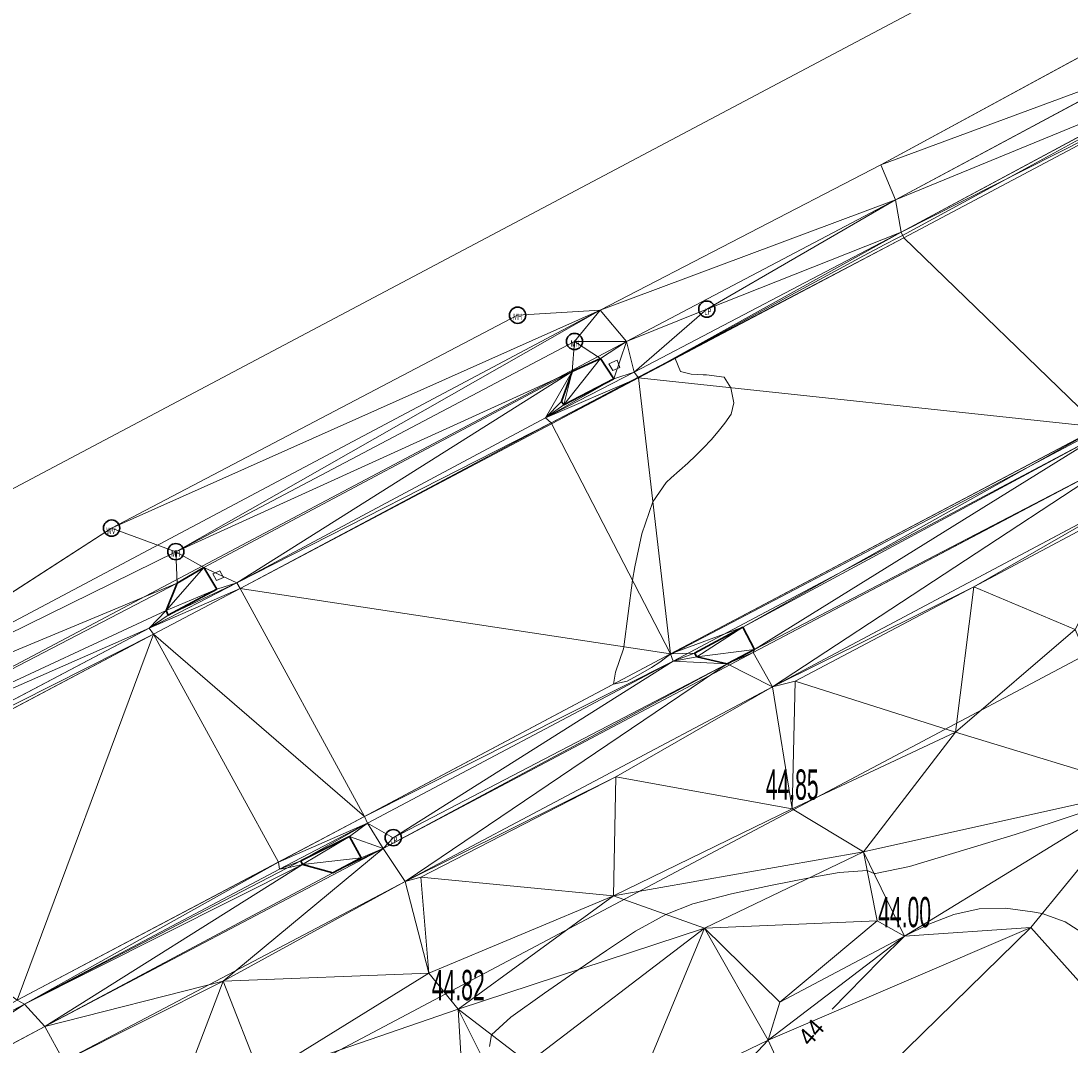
# Model space of a CAD drawing. Extents: x 79270 to 79680, y -3659241 to -3658954.
# Tile 7 of 34: x 79307 to 79356, y -3659073 to -3659026. Entities that reach past the tile are written whole.
import ezdxf
from ezdxf.enums import TextEntityAlignment as Align
from ezdxf.lldxf.tags import DXFTag

# ---------------------------------------------------------------- set-up
doc = ezdxf.new("R2010")
doc.units = 0
for name, color, linetype in [('3dFace', 7, 'Continuous'), ('CODE', 7, 'Continuous'), ('CONCSLAB', 7, 'Continuous'), ('ELEVATION', 7, 'Continuous'), ('ELP', 7, 'Continuous'), ('ERF_LINES', 7, 'Continuous'), ('ERF_POLYGONS', 7, 'Continuous'), ('ET', 7, 'Continuous'), ('GCONTOUR', 7, 'Continuous'), ('MCONTOUR', 7, 'Continuous'), ('MH', 7, 'Continuous'), ('POLYLINES', 7, 'Continuous'), ('SW', 7, 'Continuous'), ('SWD', 7, 'Continuous'), ('TK', 7, 'Continuous'), ('WV', 7, 'Continuous')]:
    doc.layers.add(name, color=color, linetype=linetype)
doc.styles.add('Arial', font='arial.ttf', dxfattribs={"height": 1})
tags = doc.linetypes.add('DOTTED500', pattern=[1.2, 0.7, -0.5]).pattern_tags.tags
tags[6:7] = [DXFTag(74, 4), DXFTag(75, 0), DXFTag(340, '0'), DXFTag(46, 0.0), DXFTag(50, 0.0), DXFTag(44, 0.0), DXFTag(45, 0.0)]
tags[4:5] = [DXFTag(74, 4), DXFTag(75, 0), DXFTag(340, '0'), DXFTag(46, 0.0), DXFTag(50, 0.0), DXFTag(44, 0.0), DXFTag(45, 0.0)]
tags = doc.linetypes.add('SHORTDASH-DOT', pattern=[1.4, 0.75, -0.25, 0.15, -0.25]).pattern_tags.tags
tags[10:11] = [DXFTag(74, 4), DXFTag(75, 0), DXFTag(340, '0'), DXFTag(46, 0.0), DXFTag(50, 0.0), DXFTag(44, 0.0), DXFTag(45, 0.0)]
tags[8:9] = [DXFTag(74, 4), DXFTag(75, 0), DXFTag(340, '0'), DXFTag(46, 0.0), DXFTag(50, 0.0), DXFTag(44, 0.0), DXFTag(45, 0.0)]
tags[6:7] = [DXFTag(74, 4), DXFTag(75, 0), DXFTag(340, '0'), DXFTag(46, 0.0), DXFTag(50, 0.0), DXFTag(44, 0.0), DXFTag(45, 0.0)]
tags[4:5] = [DXFTag(74, 4), DXFTag(75, 0), DXFTag(340, '0'), DXFTag(46, 0.0), DXFTag(50, 0.0), DXFTag(44, 0.0), DXFTag(45, 0.0)]

msp = doc.modelspace()

# ---------------------------------------------------------------- linework, layer by layer
at = {"layer": '3dFace', "color": 142, "linetype": 'Continuous', "lineweight": 0, "transparency": 33554687}
for points in [[(79346.99, -3659032.626, 44.663), (79358.864, -3659028.232, 44.554), (79357.98, -3659026.657, 44.622), (79346.99, -3659032.626, 44.663)], [(79347.674, -3659034.241, 44.637), (79358.864, -3659028.232, 44.554), (79346.99, -3659032.626, 44.663), (79347.674, -3659034.241, 44.637)], [(79347.674, -3659034.241, 44.637), (79360.744, -3659028.855, 44.52), (79358.864, -3659028.232, 44.554), (79347.674, -3659034.241, 44.637)], [(79347.935, -3659035.727, 44.609), (79360.744, -3659028.855, 44.52), (79347.674, -3659034.241, 44.637), (79347.935, -3659035.727, 44.609)], [(79347.935, -3659035.727, 44.609), (79360.889, -3659029.187, 44.328), (79360.744, -3659028.855, 44.52), (79347.935, -3659035.727, 44.609)], [(79348.058, -3659035.99, 44.419), (79360.889, -3659029.187, 44.328), (79347.935, -3659035.727, 44.609), (79348.058, -3659035.99, 44.419)], [(79348.058, -3659035.99, 44.419), (79357.101, -3659044.748, 44.448), (79360.889, -3659029.187, 44.328), (79348.058, -3659035.99, 44.419)], [(79334.028, -3659039.333, 44.727), (79347.674, -3659034.241, 44.637), (79346.99, -3659032.626, 44.663), (79334.028, -3659039.333, 44.727)], [(79335.234, -3659040.79, 44.667), (79347.674, -3659034.241, 44.637), (79334.028, -3659039.333, 44.727), (79335.234, -3659040.79, 44.667)], [(79338.949, -3659039.291, 44.656), (79347.674, -3659034.241, 44.637), (79335.234, -3659040.79, 44.667), (79338.949, -3659039.291, 44.656)], [(79338.949, -3659039.291, 44.656), (79347.935, -3659035.727, 44.609), (79347.674, -3659034.241, 44.637), (79338.949, -3659039.291, 44.656)], [(79335.787, -3659042.465, 44.513), (79347.935, -3659035.727, 44.609), (79335.586, -3659042.198, 44.66), (79335.787, -3659042.465, 44.513)], [(79335.586, -3659042.198, 44.66), (79347.935, -3659035.727, 44.609), (79338.949, -3659039.291, 44.656), (79335.586, -3659042.198, 44.66)], [(79335.787, -3659042.465, 44.513), (79348.058, -3659035.99, 44.419), (79347.935, -3659035.727, 44.609), (79335.787, -3659042.465, 44.513)], [(79335.787, -3659042.465, 44.513), (79357.101, -3659044.748, 44.448), (79348.058, -3659035.99, 44.419), (79335.787, -3659042.465, 44.513)], [(79314.41, -3659050.503, 44.828), (79334.028, -3659039.333, 44.727), (79311.442, -3659049.413, 44.975), (79314.41, -3659050.503, 44.828)], [(79311.442, -3659049.413, 44.975), (79334.028, -3659039.333, 44.727), (79330.205, -3659039.574, 44.928), (79311.442, -3659049.413, 44.975)], [(79314.41, -3659050.503, 44.828), (79332.835, -3659040.786, 44.749), (79334.028, -3659039.333, 44.727), (79314.41, -3659050.503, 44.828)], [(79332.835, -3659040.786, 44.749), (79335.234, -3659040.79, 44.667), (79334.028, -3659039.333, 44.727), (79332.835, -3659040.786, 44.749)], [(79335.586, -3659042.198, 44.66), (79338.949, -3659039.291, 44.656), (79335.234, -3659040.79, 44.667), (79335.586, -3659042.198, 44.66)], [(79314.41, -3659050.503, 44.828), (79332.734, -3659042.182, 44.707), (79332.835, -3659040.786, 44.749), (79314.41, -3659050.503, 44.828)], [(79332.734, -3659042.182, 44.707), (79334.042, -3659041.567, 44.702), (79332.835, -3659040.786, 44.749), (79332.734, -3659042.182, 44.707)], [(79332.835, -3659040.786, 44.749), (79334.042, -3659041.567, 44.702), (79335.234, -3659040.79, 44.667), (79332.835, -3659040.786, 44.749)], [(79334.042, -3659041.567, 44.702), (79334.655, -3659042.515, 44.672), (79335.234, -3659040.79, 44.667), (79334.042, -3659041.567, 44.702)], [(79335.234, -3659040.79, 44.667), (79334.655, -3659042.515, 44.672), (79335.586, -3659042.198, 44.66), (79335.234, -3659040.79, 44.667)], [(79332.349, -3659043.711, 44.686), (79334.655, -3659042.515, 44.672), (79334.042, -3659041.567, 44.702), (79332.349, -3659043.711, 44.686)], [(79332.349, -3659043.711, 44.686), (79334.042, -3659041.567, 44.702), (79332.734, -3659042.182, 44.707), (79332.349, -3659043.711, 44.686)], [(79315.704, -3659051.229, 44.812), (79332.734, -3659042.182, 44.707), (79314.41, -3659050.503, 44.828), (79315.704, -3659051.229, 44.812)], [(79332.734, -3659042.182, 44.707), (79315.704, -3659051.229, 44.812), (79317.228, -3659051.943, 44.79), (79332.734, -3659042.182, 44.707)], [(79332.734, -3659042.182, 44.707), (79317.228, -3659051.943, 44.79), (79331.496, -3659044.309, 44.715), (79332.734, -3659042.182, 44.707)], [(79332.734, -3659042.182, 44.707), (79331.496, -3659044.309, 44.715), (79332.232, -3659043.568, 44.7), (79332.734, -3659042.182, 44.707)], [(79331.496, -3659044.309, 44.715), (79335.787, -3659042.465, 44.513), (79335.586, -3659042.198, 44.66), (79331.496, -3659044.309, 44.715)], [(79331.496, -3659044.309, 44.715), (79335.586, -3659042.198, 44.66), (79334.655, -3659042.515, 44.672), (79331.496, -3659044.309, 44.715)], [(79331.76, -3659044.548, 44.534), (79335.787, -3659042.465, 44.513), (79331.496, -3659044.309, 44.715), (79331.76, -3659044.548, 44.534)], [(79331.496, -3659044.309, 44.715), (79334.655, -3659042.515, 44.672), (79332.349, -3659043.711, 44.686), (79331.496, -3659044.309, 44.715)], [(79331.76, -3659044.548, 44.534), (79337.268, -3659055.223, 44.484), (79335.787, -3659042.465, 44.513), (79331.76, -3659044.548, 44.534)], [(79332.349, -3659043.711, 44.686), (79332.734, -3659042.182, 44.707), (79332.232, -3659043.568, 44.7), (79332.349, -3659043.711, 44.686)], [(79337.268, -3659055.223, 44.484), (79357.101, -3659044.748, 44.448), (79335.787, -3659042.465, 44.513), (79337.268, -3659055.223, 44.484)], [(79332.232, -3659043.568, 44.7), (79331.496, -3659044.309, 44.715), (79332.349, -3659043.711, 44.686), (79332.232, -3659043.568, 44.7)], [(79317.228, -3659051.943, 44.79), (79331.76, -3659044.548, 44.534), (79331.496, -3659044.309, 44.715), (79317.228, -3659051.943, 44.79)], [(79317.383, -3659052.21, 44.632), (79331.76, -3659044.548, 44.534), (79317.228, -3659051.943, 44.79), (79317.383, -3659052.21, 44.632)], [(79317.383, -3659052.21, 44.632), (79337.268, -3659055.223, 44.484), (79331.76, -3659044.548, 44.534), (79317.383, -3659052.21, 44.632)], [(79340.616, -3659053.986, 44.701), (79357.101, -3659044.748, 44.448), (79337.268, -3659055.223, 44.484), (79340.616, -3659053.986, 44.701)], [(79340.616, -3659053.986, 44.701), (79357.309, -3659045, 44.636), (79357.101, -3659044.748, 44.448), (79340.616, -3659053.986, 44.701)], [(79341.16, -3659055.027, 44.747), (79357.309, -3659045, 44.636), (79340.616, -3659053.986, 44.701), (79341.16, -3659055.027, 44.747)], [(79341.16, -3659055.027, 44.747), (79357.855, -3659046.329, 44.672), (79357.309, -3659045, 44.636), (79341.16, -3659055.027, 44.747)], [(79341.097, -3659055.159, 44.73), (79357.855, -3659046.329, 44.672), (79341.16, -3659055.027, 44.747), (79341.097, -3659055.159, 44.73)], [(79341.993, -3659056.754, 44.766), (79357.855, -3659046.329, 44.672), (79341.097, -3659055.159, 44.73), (79341.993, -3659056.754, 44.766)], [(79341.993, -3659056.754, 44.766), (79358.816, -3659047.793, 44.692), (79357.855, -3659046.329, 44.672), (79341.993, -3659056.754, 44.766)], [(79358.816, -3659047.793, 44.692), (79341.993, -3659056.754, 44.766), (79351.286, -3659052.13, 44.747), (79358.816, -3659047.793, 44.692)], [(79358.816, -3659047.793, 44.692), (79351.286, -3659052.13, 44.747), (79359.217, -3659047.906, 44.709), (79358.816, -3659047.793, 44.692)], [(79359.217, -3659047.906, 44.709), (79351.286, -3659052.13, 44.747), (79355.979, -3659054.101, 44.884), (79359.217, -3659047.906, 44.709)], [(79294.797, -3659060.158, 44.976), (79314.41, -3659050.503, 44.828), (79311.442, -3659049.413, 44.975), (79294.797, -3659060.158, 44.976)], [(79294.797, -3659060.158, 44.976), (79314.469, -3659051.953, 44.818), (79314.41, -3659050.503, 44.828), (79294.797, -3659060.158, 44.976)], [(79314.469, -3659051.953, 44.818), (79315.704, -3659051.229, 44.812), (79314.41, -3659050.503, 44.828), (79314.469, -3659051.953, 44.818)], [(79313.965, -3659053.222, 44.801), (79316.298, -3659052.238, 44.771), (79315.704, -3659051.229, 44.812), (79313.965, -3659053.222, 44.801)], [(79313.965, -3659053.222, 44.801), (79315.704, -3659051.229, 44.812), (79314.469, -3659051.953, 44.818), (79313.965, -3659053.222, 44.801)], [(79315.704, -3659051.229, 44.812), (79316.298, -3659052.238, 44.771), (79317.228, -3659051.943, 44.79), (79315.704, -3659051.229, 44.812)], [(79295.559, -3659061.788, 44.948), (79314.469, -3659051.953, 44.818), (79294.797, -3659060.158, 44.976), (79295.559, -3659061.788, 44.948)], [(79295.559, -3659061.788, 44.948), (79313.965, -3659053.222, 44.801), (79314.469, -3659051.953, 44.818), (79295.559, -3659061.788, 44.948)], [(79313.174, -3659054.042, 44.823), (79317.383, -3659052.21, 44.632), (79317.228, -3659051.943, 44.79), (79313.174, -3659054.042, 44.823)], [(79313.174, -3659054.042, 44.823), (79317.228, -3659051.943, 44.79), (79314.053, -3659053.433, 44.852), (79313.174, -3659054.042, 44.823)], [(79313.38, -3659054.321, 44.652), (79317.383, -3659052.21, 44.632), (79313.174, -3659054.042, 44.823), (79313.38, -3659054.321, 44.652)], [(79313.38, -3659054.321, 44.652), (79323.135, -3659062.751, 44.57), (79317.383, -3659052.21, 44.632), (79313.38, -3659054.321, 44.652)], [(79314.053, -3659053.433, 44.852), (79316.298, -3659052.238, 44.771), (79313.965, -3659053.222, 44.801), (79314.053, -3659053.433, 44.852)], [(79314.053, -3659053.433, 44.852), (79317.228, -3659051.943, 44.79), (79316.298, -3659052.238, 44.771), (79314.053, -3659053.433, 44.852)], [(79323.135, -3659062.751, 44.57), (79337.268, -3659055.223, 44.484), (79317.383, -3659052.21, 44.632), (79323.135, -3659062.751, 44.57)], [(79351.286, -3659052.13, 44.747), (79341.993, -3659056.754, 44.766), (79343.03, -3659056.483, 44.776), (79351.286, -3659052.13, 44.747)], [(79351.286, -3659052.13, 44.747), (79343.03, -3659056.483, 44.776), (79350.44, -3659058.848, 44.848), (79351.286, -3659052.13, 44.747)], [(79355.979, -3659054.101, 44.884), (79351.286, -3659052.13, 44.747), (79350.44, -3659058.848, 44.848), (79355.979, -3659054.101, 44.884)], [(79295.559, -3659061.788, 44.948), (79313.174, -3659054.042, 44.823), (79313.965, -3659053.222, 44.801), (79295.559, -3659061.788, 44.948)], [(79313.174, -3659054.042, 44.823), (79314.053, -3659053.433, 44.852), (79313.965, -3659053.222, 44.801), (79313.174, -3659054.042, 44.823)], [(79296.219, -3659062.974, 44.927), (79313.174, -3659054.042, 44.823), (79295.559, -3659061.788, 44.948), (79296.219, -3659062.974, 44.927)], [(79296.219, -3659062.974, 44.927), (79313.38, -3659054.321, 44.652), (79313.174, -3659054.042, 44.823), (79296.219, -3659062.974, 44.927)], [(79338.376, -3659055.188, 44.708), (79340.616, -3659053.986, 44.701), (79337.268, -3659055.223, 44.484), (79338.376, -3659055.188, 44.708)], [(79338.481, -3659055.366, 44.706), (79340.616, -3659053.986, 44.701), (79338.376, -3659055.188, 44.708), (79338.481, -3659055.366, 44.706)], [(79338.481, -3659055.366, 44.706), (79341.16, -3659055.027, 44.747), (79340.616, -3659053.986, 44.701), (79338.481, -3659055.366, 44.706)], [(79350.44, -3659058.848, 44.848), (79359.149, -3659061.49, 44.526), (79355.979, -3659054.101, 44.884), (79350.44, -3659058.848, 44.848)], [(79296.373, -3659063.318, 44.735), (79313.38, -3659054.321, 44.652), (79296.219, -3659062.974, 44.927), (79296.373, -3659063.318, 44.735)], [(79307.075, -3659071.23, 44.645), (79313.38, -3659054.321, 44.652), (79296.373, -3659063.318, 44.735), (79307.075, -3659071.23, 44.645)], [(79319.159, -3659064.854, 44.614), (79313.38, -3659054.321, 44.652), (79307.075, -3659071.23, 44.645), (79319.159, -3659064.854, 44.614)], [(79319.159, -3659064.854, 44.614), (79323.135, -3659062.751, 44.57), (79313.38, -3659054.321, 44.652), (79319.159, -3659064.854, 44.614)], [(79323.135, -3659062.751, 44.57), (79337.399, -3659055.56, 44.704), (79337.268, -3659055.223, 44.484), (79323.135, -3659062.751, 44.57)], [(79338.376, -3659055.188, 44.708), (79337.268, -3659055.223, 44.484), (79337.399, -3659055.56, 44.704), (79338.376, -3659055.188, 44.708)], [(79337.399, -3659055.56, 44.704), (79338.481, -3659055.366, 44.706), (79338.376, -3659055.188, 44.708), (79337.399, -3659055.56, 44.704)], [(79338.481, -3659055.366, 44.706), (79339.883, -3659055.683, 44.736), (79341.16, -3659055.027, 44.747), (79338.481, -3659055.366, 44.706)], [(79341.16, -3659055.027, 44.747), (79339.883, -3659055.683, 44.736), (79341.097, -3659055.159, 44.73), (79341.16, -3659055.027, 44.747)], [(79341.097, -3659055.159, 44.73), (79339.883, -3659055.683, 44.736), (79341.993, -3659056.754, 44.766), (79341.097, -3659055.159, 44.73)], [(79323.271, -3659063.05, 44.795), (79337.399, -3659055.56, 44.704), (79323.135, -3659062.751, 44.57), (79323.271, -3659063.05, 44.795)], [(79337.399, -3659055.56, 44.704), (79323.271, -3659063.05, 44.795), (79324.458, -3659063.723, 44.836), (79337.399, -3659055.56, 44.704)], [(79339.883, -3659055.683, 44.736), (79324.458, -3659063.723, 44.836), (79323.988, -3659064.227, 44.768), (79339.883, -3659055.683, 44.736)], [(79339.883, -3659055.683, 44.736), (79323.988, -3659064.227, 44.768), (79325.009, -3659065.749, 44.819), (79339.883, -3659055.683, 44.736)], [(79337.399, -3659055.56, 44.704), (79324.458, -3659063.723, 44.836), (79339.883, -3659055.683, 44.736), (79337.399, -3659055.56, 44.704)], [(79339.883, -3659055.683, 44.736), (79325.009, -3659065.749, 44.819), (79341.993, -3659056.754, 44.766), (79339.883, -3659055.683, 44.736)], [(79337.399, -3659055.56, 44.704), (79339.883, -3659055.683, 44.736), (79338.481, -3659055.366, 44.706), (79337.399, -3659055.56, 44.704)], [(79341.993, -3659056.754, 44.766), (79342.894, -3659062.389, 44.852), (79343.03, -3659056.483, 44.776), (79341.993, -3659056.754, 44.766)], [(79350.44, -3659058.848, 44.848), (79343.03, -3659056.483, 44.776), (79342.894, -3659062.389, 44.852), (79350.44, -3659058.848, 44.848)], [(79341.993, -3659056.754, 44.766), (79325.009, -3659065.749, 44.819), (79334.747, -3659060.909, 44.828), (79341.993, -3659056.754, 44.766)], [(79341.993, -3659056.754, 44.766), (79334.747, -3659060.909, 44.828), (79342.894, -3659062.389, 44.852), (79341.993, -3659056.754, 44.766)], [(79350.44, -3659058.848, 44.848), (79342.894, -3659062.389, 44.852), (79346.196, -3659064.38, 44.673), (79350.44, -3659058.848, 44.848)], [(79346.196, -3659064.38, 44.673), (79359.149, -3659061.49, 44.526), (79350.44, -3659058.848, 44.848), (79346.196, -3659064.38, 44.673)], [(79334.747, -3659060.909, 44.828), (79325.009, -3659065.749, 44.819), (79325.736, -3659065.555, 44.87), (79334.747, -3659060.909, 44.828)], [(79325.736, -3659065.555, 44.87), (79334.641, -3659066.411, 44.955), (79334.747, -3659060.909, 44.828), (79325.736, -3659065.555, 44.87)], [(79334.747, -3659060.909, 44.828), (79334.641, -3659066.411, 44.955), (79342.894, -3659062.389, 44.852), (79334.747, -3659060.909, 44.828)], [(79359.149, -3659061.49, 44.526), (79346.196, -3659064.38, 44.673), (79348.09, -3659068.282, 44), (79359.149, -3659061.49, 44.526)], [(79348.09, -3659068.282, 44), (79353.917, -3659067.87, 43.941), (79359.149, -3659061.49, 44.526), (79348.09, -3659068.282, 44)], [(79358.848, -3659073.386, 43.778), (79359.149, -3659061.49, 44.526), (79353.917, -3659067.87, 43.941), (79358.848, -3659073.386, 43.778)], [(79334.641, -3659066.411, 44.955), (79346.196, -3659064.38, 44.673), (79342.894, -3659062.389, 44.852), (79334.641, -3659066.411, 44.955)], [(79319.159, -3659064.854, 44.614), (79323.271, -3659063.05, 44.795), (79323.135, -3659062.751, 44.57), (79319.159, -3659064.854, 44.614)], [(79319.209, -3659065.18, 44.838), (79323.271, -3659063.05, 44.795), (79319.159, -3659064.854, 44.614), (79319.209, -3659065.18, 44.838)], [(79320.192, -3659064.791, 44.829), (79323.271, -3659063.05, 44.795), (79319.209, -3659065.18, 44.838), (79320.192, -3659064.791, 44.829)], [(79322.431, -3659063.664, 44.737), (79323.271, -3659063.05, 44.795), (79320.192, -3659064.791, 44.829), (79322.431, -3659063.664, 44.737)], [(79322.431, -3659063.664, 44.737), (79323.988, -3659064.227, 44.768), (79323.271, -3659063.05, 44.795), (79322.431, -3659063.664, 44.737)], [(79324.458, -3659063.723, 44.836), (79323.271, -3659063.05, 44.795), (79323.988, -3659064.227, 44.768), (79324.458, -3659063.723, 44.836)], [(79320.259, -3659064.963, 44.838), (79322.431, -3659063.664, 44.737), (79320.192, -3659064.791, 44.829), (79320.259, -3659064.963, 44.838)], [(79320.259, -3659064.963, 44.838), (79322.975, -3659064.654, 44.786), (79322.431, -3659063.664, 44.737), (79320.259, -3659064.963, 44.838)], [(79322.431, -3659063.664, 44.737), (79322.975, -3659064.654, 44.786), (79323.988, -3659064.227, 44.768), (79322.431, -3659063.664, 44.737)], [(79308.359, -3659072.455, 44.884), (79323.988, -3659064.227, 44.768), (79321.672, -3659065.34, 44.815), (79308.359, -3659072.455, 44.884)], [(79323.988, -3659064.227, 44.768), (79308.359, -3659072.455, 44.884), (79316.592, -3659070.362, 44.932), (79323.988, -3659064.227, 44.768)], [(79323.988, -3659064.227, 44.768), (79316.592, -3659070.362, 44.932), (79325.009, -3659065.749, 44.819), (79323.988, -3659064.227, 44.768)], [(79321.672, -3659065.34, 44.815), (79323.988, -3659064.227, 44.768), (79322.975, -3659064.654, 44.786), (79321.672, -3659065.34, 44.815)], [(79338.836, -3659067.911, 44.163), (79346.196, -3659064.38, 44.673), (79334.641, -3659066.411, 44.955), (79338.836, -3659067.911, 44.163)], [(79338.836, -3659067.911, 44.163), (79346.824, -3659067.57, 44.032), (79346.196, -3659064.38, 44.673), (79338.836, -3659067.911, 44.163)], [(79348.09, -3659068.282, 44), (79346.196, -3659064.38, 44.673), (79346.824, -3659067.57, 44.032), (79348.09, -3659068.282, 44)], [(79319.159, -3659064.854, 44.614), (79307.075, -3659071.23, 44.645), (79307.414, -3659071.424, 44.853), (79319.159, -3659064.854, 44.614)], [(79319.159, -3659064.854, 44.614), (79307.414, -3659071.424, 44.853), (79319.209, -3659065.18, 44.838), (79319.159, -3659064.854, 44.614)], [(79308.359, -3659072.455, 44.884), (79320.259, -3659064.963, 44.838), (79307.414, -3659071.424, 44.853), (79308.359, -3659072.455, 44.884)], [(79319.566, -3659065.123, 44.798), (79307.414, -3659071.424, 44.853), (79320.259, -3659064.963, 44.838), (79319.566, -3659065.123, 44.798)], [(79308.359, -3659072.455, 44.884), (79321.672, -3659065.34, 44.815), (79320.259, -3659064.963, 44.838), (79308.359, -3659072.455, 44.884)], [(79320.192, -3659064.791, 44.829), (79319.209, -3659065.18, 44.838), (79319.566, -3659065.123, 44.798), (79320.192, -3659064.791, 44.829)], [(79320.192, -3659064.791, 44.829), (79319.566, -3659065.123, 44.798), (79320.259, -3659064.963, 44.838), (79320.192, -3659064.791, 44.829)], [(79320.259, -3659064.963, 44.838), (79321.672, -3659065.34, 44.815), (79322.975, -3659064.654, 44.786), (79320.259, -3659064.963, 44.838)], [(79319.209, -3659065.18, 44.838), (79307.414, -3659071.424, 44.853), (79319.566, -3659065.123, 44.798), (79319.209, -3659065.18, 44.838)], [(79316.592, -3659070.362, 44.932), (79326.105, -3659069.992, 44.932), (79325.009, -3659065.749, 44.819), (79316.592, -3659070.362, 44.932)], [(79325.009, -3659065.749, 44.819), (79326.105, -3659069.992, 44.932), (79325.736, -3659065.555, 44.87), (79325.009, -3659065.749, 44.819)], [(79325.736, -3659065.555, 44.87), (79326.105, -3659069.992, 44.932), (79334.641, -3659066.411, 44.955), (79325.736, -3659065.555, 44.87)], [(79326.105, -3659069.992, 44.932), (79327.462, -3659071.655, 44.82), (79334.641, -3659066.411, 44.955), (79326.105, -3659069.992, 44.932)], [(79334.641, -3659066.411, 44.955), (79327.462, -3659071.655, 44.82), (79338.836, -3659067.911, 44.163), (79334.641, -3659066.411, 44.955)], [(79346.824, -3659067.57, 44.032), (79338.836, -3659067.911, 44.163), (79342.325, -3659071.332, 44.339), (79346.824, -3659067.57, 44.032)], [(79343.895, -3659077.691, 43.952), (79353.917, -3659067.87, 43.941), (79341.783, -3659073.079, 44.017), (79343.895, -3659077.691, 43.952)], [(79341.783, -3659073.079, 44.017), (79353.917, -3659067.87, 43.941), (79348.09, -3659068.282, 44), (79341.783, -3659073.079, 44.017)], [(79346.824, -3659067.57, 44.032), (79342.325, -3659071.332, 44.339), (79348.09, -3659068.282, 44), (79346.824, -3659067.57, 44.032)], [(79343.895, -3659077.691, 43.952), (79358.848, -3659073.386, 43.778), (79353.917, -3659067.87, 43.941), (79343.895, -3659077.691, 43.952)], [(79338.836, -3659067.911, 44.163), (79327.462, -3659071.655, 44.82), (79330.695, -3659074.136, 44.146), (79338.836, -3659067.911, 44.163)], [(79338.836, -3659067.911, 44.163), (79330.695, -3659074.136, 44.146), (79335.419, -3659076.144, 44.329), (79338.836, -3659067.911, 44.163)], [(79338.836, -3659067.911, 44.163), (79335.419, -3659076.144, 44.329), (79341.783, -3659073.079, 44.017), (79338.836, -3659067.911, 44.163)], [(79338.836, -3659067.911, 44.163), (79341.783, -3659073.079, 44.017), (79342.325, -3659071.332, 44.339), (79338.836, -3659067.911, 44.163)], [(79348.09, -3659068.282, 44), (79342.325, -3659071.332, 44.339), (79341.783, -3659073.079, 44.017), (79348.09, -3659068.282, 44)], [(79318.335, -3659074.79, 44.934), (79326.105, -3659069.992, 44.932), (79316.592, -3659070.362, 44.932), (79318.335, -3659074.79, 44.934)], [(79318.335, -3659074.79, 44.934), (79327.462, -3659071.655, 44.82), (79326.105, -3659069.992, 44.932), (79318.335, -3659074.79, 44.934)], [(79316.592, -3659070.362, 44.932), (79308.359, -3659072.455, 44.884), (79309.228, -3659074.057, 44.922), (79316.592, -3659070.362, 44.932)], [(79316.592, -3659070.362, 44.932), (79309.228, -3659074.057, 44.922), (79312.958, -3659079.905, 44.814), (79316.592, -3659070.362, 44.932)], [(79316.592, -3659070.362, 44.932), (79312.958, -3659079.905, 44.814), (79318.335, -3659074.79, 44.934), (79316.592, -3659070.362, 44.932)], [(79307.075, -3659071.23, 44.645), (79296.123, -3659077.397, 44.93), (79307.414, -3659071.424, 44.853), (79307.075, -3659071.23, 44.645)], [(79307.414, -3659071.424, 44.853), (79296.123, -3659077.397, 44.93), (79296.657, -3659078.654, 44.956), (79307.414, -3659071.424, 44.853)], [(79307.414, -3659071.424, 44.853), (79296.657, -3659078.654, 44.956), (79308.359, -3659072.455, 44.884), (79307.414, -3659071.424, 44.853)], [(79318.335, -3659074.79, 44.934), (79327.885, -3659078.848, 44.496), (79327.462, -3659071.655, 44.82), (79318.335, -3659074.79, 44.934)], [(79329.799, -3659076.334, 44.568), (79330.695, -3659074.136, 44.146), (79327.462, -3659071.655, 44.82), (79329.799, -3659076.334, 44.568)], [(79329.799, -3659076.334, 44.568), (79327.462, -3659071.655, 44.82), (79327.885, -3659078.848, 44.496), (79329.799, -3659076.334, 44.568)], [(79296.657, -3659078.654, 44.956), (79309.228, -3659074.057, 44.922), (79308.359, -3659072.455, 44.884), (79296.657, -3659078.654, 44.956)], [(79341.783, -3659073.079, 44.017), (79331.485, -3659084.064, 43.995), (79343.895, -3659077.691, 43.952), (79341.783, -3659073.079, 44.017)], [(79341.783, -3659073.079, 44.017), (79335.419, -3659076.144, 44.329), (79331.485, -3659084.064, 43.995), (79341.783, -3659073.079, 44.017)]]:
    msp.add_3dface(points, dxfattribs=at)
at = {"layer": 'CONCSLAB', "color": 251, "linetype": 'Continuous', "lineweight": 9, "transparency": 33554687}
for p, q in [((79334.813, -3659041.645, 44.722), (79334.426, -3659041.817, 44.717)), ((79334.936, -3659041.991, 44.732), (79334.813, -3659041.645, 44.722)), ((79334.426, -3659041.817, 44.717), (79334.611, -3659042.134, 44.704)), ((79334.611, -3659042.134, 44.704), (79334.936, -3659041.991, 44.732)), ((79316.451, -3659051.383, 44.813), (79316.12, -3659051.527, 44.839)), ((79316.607, -3659051.704, 44.808), (79316.451, -3659051.383, 44.813)), ((79316.12, -3659051.527, 44.839), (79316.287, -3659051.83, 44.813)), ((79316.287, -3659051.83, 44.813), (79316.607, -3659051.704, 44.808))]:
    msp.add_line(p, q, dxfattribs=at)
at = {"layer": 'ELP', "color": 1, "linetype": 'Continuous', "lineweight": 30, "transparency": 33554687}
for centre in [(79338.949, -3659039.291, 44.656), (79324.458, -3659063.723, 44.786)]:
    msp.add_circle(centre, 0.375, dxfattribs=at)
at = {"layer": 'ERF_LINES', "color": 9, "linetype": 'DOTTED500', "lineweight": 9, "transparency": 33554687}
msp.add_line((79348.976, -3659025.289), (79272.283, -3659065.901), dxfattribs=at)
at = {"layer": 'ERF_LINES', "color": 9, "linetype": 'Continuous', "lineweight": 9, "transparency": 33554687}
for p in [(79356.487, -3659055.258), (79283.269, -3659094.03)]:
    msp.add_line(p, (79347.65, -3659059.938), dxfattribs=at)
at = {"layer": 'ERF_POLYGONS', "color": 9, "linetype": 'Continuous', "lineweight": 9, "transparency": 33554687}
for p, q in [((79335.787, -3659042.465, 44.513), (79348.058, -3659035.99, 44.419)), ((79317.383, -3659052.21, 44.632), (79331.76, -3659044.548, 44.534))]:
    msp.add_line(p, q, dxfattribs=at)
at = {"layer": 'ET', "color": 251, "linetype": 'Continuous', "lineweight": 9, "transparency": 33554687}
for p, q in [((79348.058, -3659035.99, 44.419), (79360.889, -3659029.187, 44.328)), ((79331.76, -3659044.548, 44.534), (79348.058, -3659035.99, 44.419)), ((79317.383, -3659052.21, 44.632), (79335.787, -3659042.465, 44.513)), ((79335.787, -3659042.465, 44.513), (79331.76, -3659044.548, 44.534)), ((79337.268, -3659055.223, 44.484), (79357.101, -3659044.748, 44.448)), ((79313.38, -3659054.321, 44.652), (79317.383, -3659052.21, 44.632)), ((79296.373, -3659063.318, 44.735), (79313.38, -3659054.321, 44.652)), ((79319.159, -3659064.854, 44.614), (79337.268, -3659055.223, 44.484)), ((79307.075, -3659071.23, 44.645), (79323.135, -3659062.751, 44.57)), ((79323.135, -3659062.751, 44.57), (79319.159, -3659064.854, 44.614))]:
    msp.add_line(p, q, dxfattribs=at)
at = {"layer": 'GCONTOUR', "color": 9, "linetype": 'Continuous', "lineweight": 9, "transparency": 33554687}
for p, q in [((79359.128, -3659029.809, 44.5), (79352.961, -3659033.19, 44.5)), ((79352.961, -3659033.19, 44.5), (79348, -3659035.881, 44.5)), ((79347.178, -3659036.307, 44.5), (79346.197, -3659036.83, 44.5)), ((79347.779, -3659035.991, 44.5), (79347.178, -3659036.307, 44.5)), ((79348, -3659035.881, 44.5), (79347.779, -3659035.991, 44.5)), ((79346.197, -3659036.83, 44.5), (79340.978, -3659039.642, 44.5)), ((79340.978, -3659039.642, 44.5), (79339.106, -3659040.66, 44.5)), ((79339.106, -3659040.66, 44.5), (79337.945, -3659041.301, 44.5)), ((79337.494, -3659041.562, 44.5), (79337.487, -3659041.568, 44.5)), ((79337.487, -3659041.568, 44.5), (79337.735, -3659042.17, 44.5)), ((79337.945, -3659041.301, 44.5), (79337.494, -3659041.562, 44.5)), ((79337.735, -3659042.17, 44.5), (79338.234, -3659042.297, 44.5)), ((79338.234, -3659042.297, 44.5), (79338.782, -3659042.328, 44.5)), ((79338.782, -3659042.328, 44.5), (79338.931, -3659042.329, 44.5)), ((79338.931, -3659042.329, 44.5), (79339.75, -3659042.438, 44.5)), ((79339.75, -3659042.438, 44.5), (79340.058, -3659042.922, 44.5)), ((79340.058, -3659042.922, 44.5), (79340.192, -3659043.62, 44.5)), ((79340.192, -3659043.62, 44.5), (79340.08, -3659044.149, 44.5)), ((79339.788, -3659044.555, 44.5), (79339.477, -3659044.948, 44.5)), ((79340.08, -3659044.149, 44.5), (79339.788, -3659044.555, 44.5)), ((79339.477, -3659044.948, 44.5), (79339.147, -3659045.329, 44.5)), ((79339.147, -3659045.329, 44.5), (79338.801, -3659045.698, 44.5)), ((79353.714, -3659046.646, 44.5), (79356.438, -3659045.196, 44.5)), ((79338.801, -3659045.698, 44.5), (79338.44, -3659046.057, 44.5)), ((79338.068, -3659046.408, 44.5), (79337.687, -3659046.753, 44.5)), ((79338.44, -3659046.057, 44.5), (79338.068, -3659046.408, 44.5)), ((79337.687, -3659046.753, 44.5), (79337.3, -3659047.094, 44.5)), ((79351.429, -3659047.849, 44.5), (79353.714, -3659046.646, 44.5)), ((79337.064, -3659047.3, 44.5), (79336.452, -3659048.194, 44.5)), ((79337.3, -3659047.094, 44.5), (79337.064, -3659047.3, 44.5)), ((79337.514, -3659055.132, 44.5), (79351.429, -3659047.849, 44.5)), ((79336.452, -3659048.194, 44.5), (79335.954, -3659049.678, 44.5)), ((79335.954, -3659049.678, 44.5), (79335.625, -3659051.206, 44.5)), ((79335.625, -3659051.206, 44.5), (79335.508, -3659051.812, 44.5)), ((79335.508, -3659051.812, 44.5), (79335.122, -3659054.897, 44.5)), ((79335.093, -3659055, 44.5), (79334.724, -3659056.072, 44.5)), ((79335.122, -3659054.897, 44.5), (79335.093, -3659055, 44.5)), ((79337.158, -3659055.31, 44.5), (79337.278, -3659055.247, 44.5)), ((79337.278, -3659055.247, 44.5), (79337.347, -3659055.221, 44.5)), ((79337.347, -3659055.221, 44.5), (79337.514, -3659055.132, 44.5)), ((79336.397, -3659055.852, 44.5), (79336.78, -3659055.605, 44.5)), ((79336.78, -3659055.605, 44.5), (79337.045, -3659055.41, 44.5)), ((79337.045, -3659055.41, 44.5), (79337.158, -3659055.31, 44.5)), ((79334.724, -3659056.072, 44.5), (79334.642, -3659056.621, 44.5)), ((79335.265, -3659056.492, 44.5), (79335.892, -3659056.149, 44.5)), ((79335.892, -3659056.149, 44.5), (79336.397, -3659055.852, 44.5)), ((79334.642, -3659056.621, 44.5), (79335.265, -3659056.492, 44.5)), ((79354.908, -3659063.027, 44.5), (79353.195, -3659063.574, 44.5)), ((79356.114, -3659062.621, 44.5), (79354.908, -3659063.027, 44.5)), ((79353.195, -3659063.574, 44.5), (79350.974, -3659064.258, 44.5)), ((79350.974, -3659064.258, 44.5), (79348.311, -3659065.051, 44.5)), ((79345.062, -3659065.333, 44.5), (79343.777, -3659065.563, 44.5)), ((79346.366, -3659065.241, 44.5), (79345.062, -3659065.333, 44.5)), ((79346.683, -3659065.383, 44.5), (79346.366, -3659065.241, 44.5)), ((79346.742, -3659065.384, 44.5), (79346.683, -3659065.383, 44.5)), ((79348.311, -3659065.051, 44.5), (79346.742, -3659065.384, 44.5)), ((79341.887, -3659065.928, 44.5), (79340.085, -3659066.314, 44.5)), ((79343.699, -3659065.578, 44.5), (79341.887, -3659065.928, 44.5)), ((79343.777, -3659065.563, 44.5), (79343.699, -3659065.578, 44.5)), ((79340.085, -3659066.314, 44.5), (79338.301, -3659066.776, 44.5)), ((79338.301, -3659066.776, 44.5), (79337.051, -3659067.273, 44.5)), ((79337.051, -3659067.273, 44.5), (79335.648, -3659068.049, 44.5)), ((79335.648, -3659068.049, 44.5), (79334.314, -3659068.933, 44.5)), ((79334.314, -3659068.933, 44.5), (79333.002, -3659069.831, 44.5)), ((79333.002, -3659069.831, 44.5), (79331.441, -3659070.913, 44.5)), ((79331.441, -3659070.913, 44.5), (79329.896, -3659072.017, 44.5)), ((79329.896, -3659072.017, 44.5), (79328.997, -3659072.833, 44.5)), ((79328.997, -3659072.833, 44.5), (79328.91, -3659073.381, 44.5))]:
    msp.add_line(p, q, dxfattribs=at)
at = {"layer": 'MCONTOUR', "color": 9, "linetype": 'Continuous', "lineweight": 9, "transparency": 33554687}
for p, q in [((79349.218, -3659067.72, 44), (79350.362, -3659067.268, 44)), ((79350.362, -3659067.268, 44), (79351.538, -3659067.004, 44)), ((79351.538, -3659067.004, 44), (79352.753, -3659066.979, 44)), ((79352.753, -3659066.979, 44), (79353.999, -3659067.146, 44)), ((79353.999, -3659067.146, 44), (79354.444, -3659067.227, 44)), ((79354.444, -3659067.227, 44), (79355.516, -3659067.606, 44)), ((79348.092, -3659068.282, 44), (79349.218, -3659067.72, 44)), ((79355.516, -3659067.606, 44), (79356.451, -3659068.22, 44)), ((79346.957, -3659069.387, 44), (79348.092, -3659068.282, 44)), ((79345.449, -3659070.928, 44), (79346.957, -3659069.387, 44)), ((79344.748, -3659071.655, 44), (79345.449, -3659070.928, 44))]:
    msp.add_line(p, q, dxfattribs=at)
at = {"layer": 'MH', "color": 30, "linetype": 'Continuous', "lineweight": 30, "transparency": 33554687}
for centre in [(79330.205, -3659039.574), (79332.835, -3659040.786, 44.749), (79314.41, -3659050.503, 44.828)]:
    msp.add_circle(centre, 0.375, dxfattribs=at)
at = {"layer": 'POLYLINES', "color": 151, "linetype": 'Continuous', "lineweight": 9, "transparency": 33554687}
for p, q in [((79357.98, -3659026.657, 44.622), (79346.99, -3659032.626, 44.663)), ((79357.98, -3659026.657, 44.622), (79346.99, -3659032.626, 44.663)), ((79357.98, -3659026.657, 44.622), (79346.99, -3659032.626, 44.663)), ((79346.99, -3659032.626, 44.663), (79334.028, -3659039.333, 44.727)), ((79346.99, -3659032.626, 44.663), (79334.028, -3659039.333, 44.727)), ((79346.99, -3659032.626, 44.663), (79334.028, -3659039.333, 44.727)), ((79330.205, -3659039.574, 44.928), (79311.442, -3659049.413, 44.975)), ((79330.205, -3659039.574, 44.928), (79311.442, -3659049.413, 44.975)), ((79330.205, -3659039.574, 44.928), (79311.442, -3659049.413, 44.975)), ((79334.028, -3659039.333, 44.727), (79330.205, -3659039.574, 44.928)), ((79334.028, -3659039.333, 44.727), (79330.205, -3659039.574, 44.928)), ((79334.028, -3659039.333, 44.727), (79330.205, -3659039.574, 44.928)), ((79311.442, -3659049.413, 44.975), (79294.797, -3659060.158, 44.976)), ((79311.442, -3659049.413, 44.975), (79294.797, -3659060.158, 44.976)), ((79311.442, -3659049.413, 44.975), (79294.797, -3659060.158, 44.976))]:
    msp.add_line(p, q, dxfattribs=at)
at = {"layer": 'POLYLINES', "color": 18, "linetype": 'Continuous', "lineweight": 9, "transparency": 33554687}
for p, q in [((79357.98, -3659026.657, 44.622), (79346.99, -3659032.626, 44.663)), ((79346.99, -3659032.626, 44.663), (79334.028, -3659039.333, 44.727)), ((79330.205, -3659039.574, 44.928), (79311.442, -3659049.413, 44.975)), ((79334.028, -3659039.333, 44.727), (79330.205, -3659039.574, 44.928)), ((79311.442, -3659049.413, 44.975), (79294.797, -3659060.158, 44.976))]:
    msp.add_line(p, q, dxfattribs=at)
at = {"layer": 'SW', "color": 8, "linetype": 'SHORTDASH-DOT', "lineweight": 9, "transparency": 33554687}
for p, q in [((79346.99, -3659032.626, 44.663), (79357.98, -3659026.657, 44.622)), ((79358.864, -3659028.232, 44.554), (79347.674, -3659034.241, 44.637)), ((79334.021, -3659039.336, 44.727), (79346.99, -3659032.626, 44.663)), ((79347.674, -3659034.241, 44.637), (79335.234, -3659040.79, 44.667)), ((79294.797, -3659060.158, 44.976), (79334.021, -3659039.336, 44.727)), ((79335.234, -3659040.79, 44.667), (79295.559, -3659061.788, 44.948)), ((79341.097, -3659055.159, 44.73), (79357.855, -3659046.329, 44.672)), ((79358.816, -3659047.793, 44.692), (79341.993, -3659056.754, 44.766)), ((79323.988, -3659064.227, 44.768), (79341.097, -3659055.159, 44.73)), ((79341.993, -3659056.754, 44.766), (79325.009, -3659065.749, 44.819)), ((79308.359, -3659072.455, 44.884), (79323.988, -3659064.227, 44.768)), ((79325.009, -3659065.749, 44.819), (79309.228, -3659074.057, 44.922)), ((79296.657, -3659078.654, 44.956), (79308.359, -3659072.455, 44.884))]:
    msp.add_line(p, q, dxfattribs=at)
at = {"layer": 'SWD', "color": 142, "linetype": 'DOTTED500', "lineweight": 30, "transparency": 33554687}
for p, q in [((79332.734, -3659042.182, 44.707), (79334.042, -3659041.567, 44.702)), ((79334.042, -3659041.567, 44.702), (79334.655, -3659042.515, 44.672)), ((79332.232, -3659043.568, 44.7), (79332.734, -3659042.182, 44.707)), ((79334.655, -3659042.515, 44.672), (79332.349, -3659043.711, 44.686)), ((79332.349, -3659043.711, 44.686), (79332.232, -3659043.568, 44.7)), ((79314.469, -3659051.953, 44.818), (79315.704, -3659051.229, 44.812)), ((79315.704, -3659051.229, 44.812), (79316.298, -3659052.238, 44.771)), ((79313.965, -3659053.222, 44.801), (79314.469, -3659051.953, 44.818)), ((79316.298, -3659052.238, 44.771), (79314.053, -3659053.433, 44.852)), ((79314.053, -3659053.433, 44.852), (79313.965, -3659053.222, 44.801)), ((79338.376, -3659055.188, 44.708), (79340.616, -3659053.986, 44.701)), ((79340.616, -3659053.986, 44.701), (79341.16, -3659055.027, 44.747)), ((79338.481, -3659055.366, 44.706), (79338.376, -3659055.188, 44.708)), ((79341.16, -3659055.027, 44.747), (79339.883, -3659055.683, 44.736)), ((79339.883, -3659055.683, 44.736), (79338.481, -3659055.366, 44.706)), ((79320.192, -3659064.791, 44.829), (79322.431, -3659063.664, 44.737)), ((79322.431, -3659063.664, 44.737), (79322.975, -3659064.654, 44.786)), ((79320.259, -3659064.963, 44.838), (79320.192, -3659064.791, 44.829)), ((79321.672, -3659065.34, 44.815), (79320.259, -3659064.963, 44.838)), ((79322.975, -3659064.654, 44.786), (79321.672, -3659065.34, 44.815))]:
    msp.add_line(p, q, dxfattribs=at)
at = {"layer": 'TK', "color": 55, "linetype": 'Continuous', "lineweight": 9, "transparency": 33554687}
for p, q in [((79360.744, -3659028.855, 44.52), (79347.935, -3659035.727, 44.609)), ((79347.935, -3659035.727, 44.609), (79335.586, -3659042.198, 44.66)), ((79335.586, -3659042.198, 44.66), (79331.496, -3659044.309, 44.715)), ((79331.496, -3659044.309, 44.715), (79317.228, -3659051.943, 44.79)), ((79357.309, -3659045, 44.636), (79337.399, -3659055.56, 44.704)), ((79317.228, -3659051.943, 44.79), (79313.174, -3659054.042, 44.823)), ((79313.174, -3659054.042, 44.823), (79296.219, -3659062.974, 44.927)), ((79337.399, -3659055.56, 44.704), (79323.271, -3659063.05, 44.795)), ((79323.271, -3659063.05, 44.795), (79319.209, -3659065.18, 44.838)), ((79319.209, -3659065.18, 44.838), (79307.414, -3659071.424, 44.853)), ((79307.414, -3659071.424, 44.853), (79296.123, -3659077.397, 44.93))]:
    msp.add_line(p, q, dxfattribs=at)
at = {"layer": 'WV', "color": 151, "linetype": 'Continuous', "lineweight": 30, "transparency": 33554687}
msp.add_circle((79311.442, -3659049.413), 0.375, dxfattribs=at)

# ---------------------------------------------------------------- texts
at = {"layer": 'CODE', "color": 8, "transparency": 33554687, "style": 'Arial', "width": 0.5}
for s, p in [('LP', (79338.999, -3659039.397, 44.655)), ('MH', (79330.201, -3659039.644, 44.921)), ('MH', (79332.862, -3659040.88, 44.746)), ('WV', (79311.411, -3659049.536, 44.97)), ('MH', (79314.404, -3659050.579, 44.828)), ('LP', (79324.488, -3659063.83, 44.802))]:
    msp.add_text(s, height=0.3, dxfattribs=at).set_placement(p, align=Align.MIDDLE_CENTER)
at = {"layer": 'ELEVATION', "color": 8, "transparency": 33554687, "style": 'Arial', "width": 0.5}
for s, p in [('44.85', (79342.894, -3659062.389, 44.852)), ('44.00', (79348.09, -3659068.282, 44)), ('44.82', (79327.462, -3659071.655, 44.82))]:
    msp.add_text(s, height=1.4, dxfattribs=at).set_placement(p, align=Align.BOTTOM_CENTER)
at = {"layer": 'MCONTOUR', "color": 9, "transparency": 33554687, "style": 'Arial', "width": 0.9}
msp.add_text('44', height=0.8, rotation=48.7778, dxfattribs=at).set_placement((79343.775, -3659072.717, 44), align=Align.MIDDLE_CENTER)

doc.saveas('drawing.dxf')
